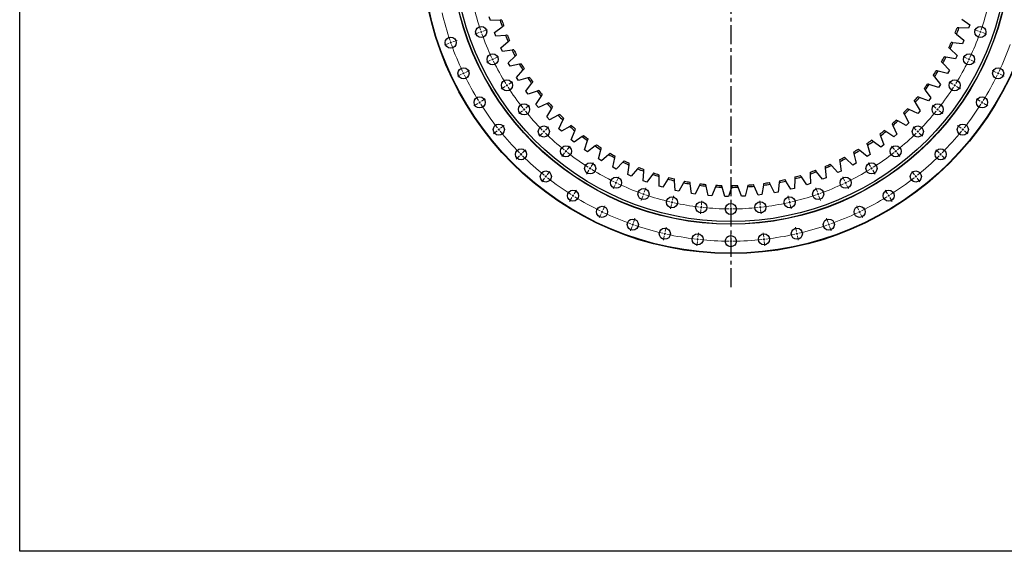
# Model space of a CAD drawing. Header units: millimetres. Extents: x -360 to 6550, y 5580 to 10595.
# Tile 1 of 12: x -360 to 1943, y 5580 to 6825. Entities that reach past the tile are written whole.
import ezdxf

# ---------------------------------------------------------------- set-up
doc = ezdxf.new("R2010")
doc.units = ezdxf.units.MM
doc.header["$LTSCALE"] = 20
doc.linetypes.add('CENTER', pattern=[10.16, 6.35, -1.27, 1.27, -1.27])

msp = doc.modelspace()

# ---------------------------------------------------------------- linework, layer by layer
at = {"linetype": 'CENTER', "ltscale": 0.35}
msp.add_line((1303.6, 7807.2), (1303.6, 6193), dxfattribs=at)
at = {"color": 7, "linetype": 'Continuous', "lineweight": 25}
for p, q in [((741.3, 6823), (738.8, 6831.4)), ((763.9, 6823.2), (741.3, 6823)), ((1844.3, 6826), (1862.6, 6812.8)), ((751.1, 6794.5), (769, 6808.2)), ((754.3, 6786.2), (751.1, 6794.5)), ((1859.8, 6804.5), (1837.2, 6805.4)), ((1862.6, 6812.8), (1859.8, 6804.5)), ((776.8, 6787.9), (754.3, 6786.2)), ((765.9, 6758.4), (782.9, 6773.3)), ((1831.6, 6790.6), (1849, 6776.3)), ((1849, 6776.3), (1845.6, 6768.2)), ((769.6, 6750.4), (765.9, 6758.4)), ((791.9, 6753.6), (769.6, 6750.4)), ((1816.6, 6756.2), (1833.1, 6740.8)), ((1845.6, 6768.2), (1823.2, 6770.6)), ((783.1, 6723.4), (799, 6739.3)), ((1829.1, 6732.9), (1806.9, 6736.8)), ((1833.1, 6740.8), (1829.1, 6732.9)), ((787.3, 6715.7), (783.1, 6723.4)), ((809.3, 6720.3), (787.3, 6715.7)), ((802.5, 6689.6), (817.4, 6706.6)), ((1810.3, 6698.7), (1788.4, 6704.1)), ((1799.4, 6722.8), (1814.8, 6706.3)), ((1814.8, 6706.3), (1810.3, 6698.7)), ((807.2, 6682.1), (802.5, 6689.6)), ((828.9, 6688.2), (807.2, 6682.1)), ((1779.9, 6690.7), (1794.2, 6673.2)), ((824.1, 6657.2), (837.8, 6675.1)), ((829.3, 6650), (824.1, 6657.2)), ((850.6, 6657.5), (829.3, 6650)), ((1758.4, 6659.8), (1771.5, 6641.5)), ((1789.3, 6665.9), (1767.8, 6672.7)), ((1794.2, 6673.2), (1789.3, 6665.9)), ((847.8, 6626.2), (860.3, 6645)), ((1766.1, 6634.5), (1745.1, 6642.7)), ((1771.5, 6641.5), (1766.1, 6634.5)), ((853.5, 6619.4), (847.8, 6626.2)), ((874.2, 6628.3), (853.5, 6619.4)), ((873.5, 6596.9), (884.8, 6616.5)), ((1741, 6604.8), (1720.5, 6614.3)), ((1735, 6630.5), (1746.8, 6611.3)), ((1746.8, 6611.3), (1741, 6604.8)), ((879.6, 6590.5), (873.5, 6596.9)), ((899.7, 6600.8), (879.6, 6590.5)), ((901.1, 6569.4), (911, 6589.6)), ((1713.9, 6576.7), (1694.1, 6587.6)), ((1709.6, 6602.8), (1720.2, 6582.9)), ((907.6, 6563.4), (901.1, 6569.4)), ((927, 6574.9), (907.6, 6563.4)), ((930.5, 6543.7), (939, 6564.6)), ((1682.5, 6576.9), (1691.7, 6556.3)), ((1720.2, 6582.9), (1713.9, 6576.7)), ((937.3, 6538.2), (930.5, 6543.7)), ((955.9, 6551), (937.3, 6538.2)), ((961.5, 6520), (968.6, 6541.4)), ((1653.7, 6552.8), (1661.5, 6531.6)), ((1685, 6550.5), (1666, 6562.7)), ((1691.7, 6556.3), (1685, 6550.5)), ((968.7, 6515), (961.5, 6520)), ((986.4, 6529), (968.7, 6515)), ((993.9, 6498.5), (999.6, 6520.3)), ((1622.4, 6504.2), (1605.2, 6518.7)), ((1623.3, 6530.6), (1629.8, 6509)), ((1654.5, 6526.3), (1636.3, 6539.7)), ((1661.5, 6531.6), (1654.5, 6526.3)), ((1001.5, 6493.9), (993.9, 6498.5)), ((1018.2, 6509), (1001.5, 6493.9)), ((1027.8, 6479.1), (1032, 6501.3)), ((1588.9, 6484.2), (1572.7, 6499.9)), ((1591.6, 6510.5), (1596.6, 6488.5)), ((1629.8, 6509), (1622.4, 6504.2)), ((1035.6, 6475), (1027.8, 6479.1)), ((1051.3, 6491.2), (1035.6, 6475)), ((1062.8, 6462), (1065.6, 6484.4)), ((1085.4, 6475.7), (1070.9, 6458.5)), ((1524.5, 6476.8), (1526.5, 6454.3)), ((1554.2, 6466.5), (1539, 6483.2)), ((1558.6, 6492.5), (1562.1, 6470.3)), ((1596.6, 6488.5), (1588.9, 6484.2)), ((1070.9, 6458.5), (1062.8, 6462)), ((1098.9, 6447.3), (1100.2, 6469.8)), ((1120.6, 6462.4), (1107.2, 6444.3)), ((1135.9, 6434.9), (1135.7, 6457.5)), ((1156.5, 6451.5), (1144.3, 6432.5)), ((1453.6, 6452.2), (1452.6, 6429.7)), ((1481.6, 6438.1), (1468.8, 6456.6)), ((1489.4, 6463.3), (1490, 6440.8)), ((1518.4, 6451.1), (1504.4, 6468.8)), ((1526.5, 6454.3), (1518.4, 6451.1)), ((1562.1, 6470.3), (1554.2, 6466.5)), ((1107.2, 6444.3), (1098.9, 6447.3)), ((1144.3, 6432.5), (1135.9, 6434.9)), ((1173.6, 6425.1), (1171.9, 6447.6)), ((1193.1, 6443), (1182.2, 6423.2)), ((1211.9, 6417.8), (1208.7, 6440.1)), ((1230.2, 6436.9), (1220.6, 6416.5)), ((1250.6, 6413), (1245.9, 6435)), ((1267.5, 6433.2), (1259.3, 6412.2)), ((1289.5, 6410.7), (1283.4, 6432.5)), ((1305.1, 6432.1), (1298.3, 6410.6)), ((1328.5, 6411.1), (1321, 6432.4)), ((1342.6, 6433.4), (1337.3, 6411.5)), ((1367.3, 6414), (1358.4, 6434.8)), ((1380, 6437.3), (1376.1, 6415)), ((1405.9, 6419.5), (1395.7, 6439.6)), ((1417, 6443.5), (1414.6, 6421.1)), ((1444.1, 6427.5), (1432.5, 6446.9)), ((1452.6, 6429.7), (1444.1, 6427.5)), ((1490, 6440.8), (1481.6, 6438.1)), ((1182.2, 6423.2), (1173.6, 6425.1)), ((1220.6, 6416.5), (1211.9, 6417.8)), ((1259.3, 6412.2), (1250.6, 6413)), ((1298.3, 6410.6), (1289.5, 6410.7)), ((1337.3, 6411.5), (1328.5, 6411.1)), ((1376.1, 6415), (1367.3, 6414)), ((1414.6, 6421.1), (1405.9, 6419.5)), ((1348.7, 6278.5), (1348.7, 6278.5))]:
    msp.add_line(p, q, dxfattribs=at)
at = {"color": 0, "linetype": 'Continuous', "lineweight": 18}
for p, q in [((715.1, 6794.2), (705.2, 6790.7)), ((719.8, 6795.8), (717.5, 6795)), ((719.8, 6795.8), (722.2, 6796.6)), ((724.6, 6797.5), (734.5, 6800.9)), ((1882.7, 6797.5), (1872.8, 6800.9)), ((1887.4, 6795.8), (1885.1, 6796.6)), ((1887.4, 6795.8), (1889.8, 6795)), ((1892.1, 6794.2), (1902.1, 6790.7)), ((648.6, 6770.9), (646.2, 6770.1)), ((648.6, 6770.9), (650.9, 6771.7)), ((653.3, 6772.5), (663.2, 6776)), ((643.9, 6769.2), (634, 6765.8)), ((741.9, 6729.6), (732.4, 6725)), ((746.4, 6731.7), (744.1, 6730.7)), ((746.4, 6731.7), (748.6, 6732.8)), ((750.9, 6733.9), (760.4, 6738.5)), ((1856.4, 6733.9), (1846.9, 6738.5)), ((1860.9, 6731.7), (1858.6, 6732.8)), ((1860.9, 6731.7), (1863.1, 6730.7)), ((1865.4, 6729.6), (1874.9, 6725)), ((682.9, 6701.2), (692.3, 6705.7)), ((1924.4, 6701.2), (1914.9, 6705.7)), ((673.9, 6696.8), (664.4, 6692.3)), ((678.4, 6699), (676.1, 6697.9)), ((678.4, 6699), (680.6, 6700.1)), ((784.2, 6673.7), (793.1, 6679.3)), ((1823.1, 6673.7), (1814.2, 6679.3)), ((1928.9, 6699), (1926.7, 6700.1)), ((1928.9, 6699), (1931.2, 6697.9)), ((1933.4, 6696.8), (1942.9, 6692.3)), ((775.7, 6668.4), (766.8, 6662.8)), ((779.9, 6671), (777.8, 6669.7)), ((779.9, 6671), (782.1, 6672.4)), ((1827.3, 6671), (1825.2, 6672.4)), ((1827.3, 6671), (1829.5, 6669.7)), ((1831.6, 6668.4), (1840.5, 6662.8)), ((720.2, 6633.5), (729.1, 6639.1)), ((1887, 6633.5), (1878.1, 6639.1)), ((711.8, 6628.2), (702.9, 6622.6)), ((716, 6630.9), (713.9, 6629.5)), ((716, 6630.9), (718.1, 6632.2)), ((816.2, 6611.4), (808, 6604.8)), ((820.1, 6614.5), (818.1, 6612.9)), ((820.1, 6614.5), (822, 6616)), ((824, 6617.6), (832.2, 6624.1)), ((1783.3, 6617.6), (1775.1, 6624.1)), ((1787.2, 6614.5), (1785.2, 6616)), ((1787.2, 6614.5), (1789.2, 6612.9)), ((1791.1, 6611.4), (1799.3, 6604.8)), ((1891.3, 6630.9), (1889.1, 6632.2)), ((1891.3, 6630.9), (1893.4, 6629.5)), ((1895.5, 6628.2), (1904.4, 6622.6)), ((757.1, 6564.3), (748.9, 6557.7)), ((761, 6567.4), (759.1, 6565.8)), ((761, 6567.4), (763, 6569)), ((765, 6570.5), (773.2, 6577.1)), ((866.3, 6562.8), (868.1, 6564.5)), ((869.8, 6566.3), (877.3, 6573.7)), ((1737.4, 6566.3), (1730, 6573.7)), ((1741, 6562.8), (1739.2, 6564.5)), ((1842.3, 6570.5), (1834.1, 6577.1)), ((1846.2, 6567.4), (1844.3, 6569)), ((1846.2, 6567.4), (1848.2, 6565.8)), ((1850.1, 6564.3), (1858.3, 6557.7)), ((862.8, 6559.2), (855.3, 6551.8)), ((866.3, 6562.8), (864.5, 6561)), ((1741, 6562.8), (1742.7, 6561)), ((1744.5, 6559.2), (1751.9, 6551.8)), ((816.4, 6512.9), (823.9, 6520.3)), ((918, 6516.5), (919.6, 6518.5)), ((921.1, 6520.4), (927.7, 6528.7)), ((1686.1, 6520.4), (1679.6, 6528.7)), ((1689.3, 6516.5), (1687.7, 6518.5)), ((1790.8, 6512.9), (1783.4, 6520.3)), ((809.4, 6505.8), (801.9, 6498.4)), ((812.9, 6509.4), (811.1, 6507.6)), ((812.9, 6509.4), (814.7, 6511.1)), ((914.9, 6512.6), (908.3, 6504.4)), ((918, 6516.5), (916.4, 6514.6)), ((1689.3, 6516.5), (1690.8, 6514.6)), ((1692.4, 6512.6), (1698.9, 6504.4)), ((1794.4, 6509.4), (1792.6, 6511.1)), ((1794.4, 6509.4), (1796.1, 6507.6)), ((1797.9, 6505.8), (1805.3, 6498.4)), ((971.9, 6472.2), (966.3, 6463.3)), ((974.6, 6476.4), (973.2, 6474.3)), ((974.6, 6476.4), (975.9, 6478.5)), ((977.2, 6480.6), (982.8, 6489.5)), ((1630, 6480.6), (1624.5, 6489.5)), ((1632.7, 6476.4), (1631.4, 6478.5)), ((1632.7, 6476.4), (1634, 6474.3)), ((1635.4, 6472.2), (1640.9, 6463.3)), ((867.8, 6453.6), (861.3, 6445.4)), ((870.9, 6457.5), (869.4, 6455.6)), ((870.9, 6457.5), (872.5, 6459.5)), ((874.1, 6461.4), (880.6, 6469.6)), ((1037.4, 6447.4), (1042, 6456.8)), ((1569.8, 6447.4), (1565.3, 6456.8)), ((1733.2, 6461.4), (1726.7, 6469.6)), ((1736.3, 6457.5), (1734.8, 6459.5)), ((1736.3, 6457.5), (1737.9, 6455.6)), ((1739.5, 6453.6), (1746, 6445.4)), ((937.1, 6416.7), (942.7, 6425.6)), ((1033.1, 6438.3), (1028.6, 6428.9)), ((1035.3, 6442.9), (1034.2, 6440.6)), ((1035.3, 6442.9), (1036.4, 6445.1)), ((1101, 6421), (1104.5, 6430.9)), ((1506.3, 6421), (1502.8, 6430.9)), ((1572, 6442.9), (1570.9, 6445.1)), ((1572, 6442.9), (1573.1, 6440.6)), ((1574.2, 6438.3), (1578.7, 6428.9)), ((1670.2, 6416.7), (1664.6, 6425.6)), ((931.7, 6408.2), (926.2, 6399.3)), ((934.4, 6412.5), (933.1, 6410.4)), ((934.4, 6412.5), (935.7, 6414.6)), ((1097.7, 6411.6), (1094.2, 6401.7)), ((1099.4, 6416.3), (1098.5, 6413.9)), ((1099.4, 6416.3), (1100.2, 6418.7)), ((1167.1, 6402), (1169.5, 6412.2)), ((1440.2, 6402), (1437.8, 6412.2)), ((1507.9, 6416.3), (1507.1, 6418.7)), ((1507.9, 6416.3), (1508.7, 6413.9)), ((1509.6, 6411.6), (1513, 6401.7)), ((1672.9, 6412.5), (1671.5, 6414.6)), ((1672.9, 6412.5), (1674.2, 6410.4)), ((1675.5, 6408.2), (1681.1, 6399.3)), ((1004.7, 6379.3), (1009.2, 6388.8)), ((1164.9, 6392.2), (1162.6, 6382)), ((1166, 6397.1), (1165.5, 6394.7)), ((1166, 6397.1), (1166.6, 6399.5)), ((1233.8, 6380.5), (1232.7, 6370.1)), ((1234.4, 6385.5), (1234.1, 6383)), ((1234.4, 6385.5), (1234.7, 6388)), ((1234.9, 6390.5), (1236.1, 6400.9)), ((1303.6, 6386.6), (1303.6, 6397.1)), ((1303.6, 6381.6), (1303.6, 6384.1)), ((1303.6, 6381.6), (1303.6, 6379.1)), ((1372.3, 6390.5), (1371.2, 6400.9)), ((1372.9, 6385.5), (1372.6, 6388)), ((1372.9, 6385.5), (1373.2, 6383)), ((1373.4, 6380.5), (1374.6, 6370.1)), ((1441.3, 6397.1), (1440.7, 6399.5)), ((1441.3, 6397.1), (1441.8, 6394.7)), ((1442.4, 6392.2), (1444.7, 6382)), ((1602.6, 6379.3), (1598, 6388.8)), ((1000.4, 6370.3), (995.8, 6360.9)), ((1002.5, 6374.8), (1001.4, 6372.6)), ((1002.5, 6374.8), (1003.6, 6377.1)), ((1076.1, 6349.8), (1079.5, 6359.7)), ((1303.6, 6376.6), (1303.6, 6366.1)), ((1531.2, 6349.8), (1527.7, 6359.7)), ((1604.8, 6374.8), (1603.7, 6377.1)), ((1604.8, 6374.8), (1605.8, 6372.6)), ((1606.9, 6370.3), (1611.5, 6360.9)), ((1072.8, 6340.3), (1069.3, 6330.4)), ((1074.4, 6345), (1073.6, 6342.7)), ((1074.4, 6345), (1075.2, 6347.4)), ((1150.3, 6328.4), (1152.7, 6338.6)), ((1457, 6328.4), (1454.6, 6338.6)), ((1532.8, 6345), (1532, 6347.4)), ((1532.8, 6345), (1533.7, 6342.7)), ((1534.5, 6340.3), (1538, 6330.4)), ((1148.1, 6318.6), (1145.8, 6308.4)), ((1149.2, 6323.5), (1148.6, 6321.1)), ((1149.2, 6323.5), (1149.8, 6325.9)), ((1225.9, 6310.5), (1225.7, 6308)), ((1225.9, 6310.5), (1226.2, 6312.9)), ((1226.5, 6315.4), (1227.7, 6325.9)), ((1303.6, 6311.1), (1303.6, 6321.6)), ((1380.8, 6315.4), (1379.6, 6325.9)), ((1381.3, 6310.5), (1381.1, 6312.9)), ((1381.3, 6310.5), (1381.6, 6308)), ((1458.1, 6323.5), (1457.5, 6325.9)), ((1458.1, 6323.5), (1458.6, 6321.1)), ((1459.2, 6318.6), (1461.5, 6308.4)), ((1225.4, 6305.5), (1224.2, 6295.1)), ((1303.6, 6306.1), (1303.6, 6308.6)), ((1303.6, 6306.1), (1303.6, 6303.6)), ((1303.6, 6301.1), (1303.6, 6290.6)), ((1381.9, 6305.5), (1383.1, 6295.1))]:
    msp.add_line(p, q, dxfattribs=at)
msp.add_lwpolyline([(-359.6, 10594.6), (6550.4, 10594.6), (6550.4, 5580.2), (-359.6, 5580.2)], close=True)
at = {"color": 7, "linetype": 'Continuous', "lineweight": 25}
for centre, radius in [((1303.6, 7000.1), 723), ((1303.6, 7000.1), 722), ((1303.6, 7000.1), 654.5), ((1303.6, 7000.1), 654), ((1303.6, 7000.1), 648), ((719.8, 6795.8), 13), ((1887.4, 6795.8), 13), ((648.6, 6770.9), 13), ((746.4, 6731.7), 13), ((1860.9, 6731.7), 13), ((678.4, 6699), 13), ((1928.9, 6699), 13), ((779.9, 6671), 13), ((1827.3, 6671), 13), ((716, 6630.9), 13), ((1891.3, 6630.9), 13), ((820.1, 6614.5), 13), ((1787.2, 6614.5), 13), ((761, 6567.4), 13), ((866.3, 6562.8), 13), ((1741, 6562.8), 13), ((1846.2, 6567.4), 13), ((812.9, 6509.4), 13), ((918, 6516.5), 13), ((1689.3, 6516.5), 13), ((1794.4, 6509.4), 13), ((974.6, 6476.4), 13), ((1632.7, 6476.4), 13), ((870.9, 6457.5), 13), ((1035.3, 6442.9), 13), ((1572, 6442.9), 13), ((1736.3, 6457.5), 13), ((934.4, 6412.5), 13), ((1099.4, 6416.3), 13), ((1507.9, 6416.3), 13), ((1672.9, 6412.5), 13), ((1166, 6397.1), 13), ((1441.3, 6397.1), 13), ((1002.5, 6374.8), 13), ((1234.4, 6385.5), 13), ((1303.6, 6381.6), 13), ((1372.9, 6385.5), 13), ((1604.8, 6374.8), 13), ((1074.4, 6345), 13), ((1532.8, 6345), 13), ((1149.2, 6323.5), 13), ((1458.1, 6323.5), 13), ((1225.9, 6310.5), 13), ((1303.6, 6306.1), 13), ((1381.3, 6310.5), 13)]:
    msp.add_circle(centre, radius, dxfattribs=at)
at = {"color": 0, "linetype": 'Continuous', "lineweight": 18}
for radius, start, end in [(694, 193.2699, 198.8729), (618.5, 193.3203, 198.8225), (618.5, 341.1775, 346.6797), (618.5, 199.0541, 199.2857), (618.5, 199.2857, 199.5173), (618.5, 340.4827, 340.7143), (618.5, 340.7143, 340.9459), (694, 199.0793, 199.2857), (694, 199.2857, 199.4921), (618.5, 199.7489, 205.2511), (618.5, 334.7489, 340.2511), (694, 199.6985, 205.3015), (694, 334.6985, 340.3015), (618.5, 205.4827, 205.7143), (618.5, 205.7143, 205.9459), (618.5, 206.1775, 211.6797), (618.5, 328.3203, 333.8225), (618.5, 334.0541, 334.2857), (618.5, 334.2857, 334.5173), (694, 205.5079, 205.7143), (694, 205.7143, 205.9207), (694, 206.1271, 211.7301), (694, 328.2699, 333.8729), (694, 334.0793, 334.2857), (694, 334.2857, 334.4921), (618.5, 211.9113, 212.1429), (618.5, 212.1429, 212.3744), (618.5, 212.606, 218.1082), (618.5, 321.8918, 327.394), (618.5, 327.6256, 327.8571), (618.5, 327.8571, 328.0887), (694, 211.9365, 212.1429), (694, 327.8571, 328.0635), (694, 212.1429, 212.3493), (694, 212.5557, 218.1586), (618.5, 218.3398, 218.5714), (618.5, 218.5714, 218.803), (618.5, 219.0346, 224.5368), (618.5, 315.4632, 320.9654), (618.5, 321.197, 321.4286), (618.5, 321.4286, 321.6602), (694, 321.8414, 327.4443), (694, 327.6507, 327.8571), (694, 218.365, 218.5714), (694, 218.5714, 218.7778), (694, 218.9842, 224.5872), (618.5, 224.7684, 225), (618.5, 315, 315.2316), (694, 315.4128, 321.0158), (694, 321.2222, 321.4286), (694, 321.4286, 321.635), (618.5, 225, 225.2316), (618.5, 225.4632, 230.9654), (618.5, 309.0346, 314.5368), (618.5, 314.7684, 315), (618.5, 231.197, 231.4286), (618.5, 308.5714, 308.803), (694, 224.7936, 225), (694, 225, 225.2064), (694, 225.4128, 231.0158), (618.5, 231.4286, 231.6602), (618.5, 231.8918, 237.394), (618.5, 302.606, 308.1082), (618.5, 308.3398, 308.5714), (694, 308.9842, 314.5872), (694, 314.7936, 315), (694, 315, 315.2064), (618.5, 237.6256, 237.8571), (618.5, 237.8571, 238.0887), (618.5, 238.3203, 243.8225), (618.5, 296.1775, 301.6797), (618.5, 301.9113, 302.1429), (618.5, 302.1429, 302.3744), (694, 231.2222, 231.4286), (694, 231.4286, 231.635), (694, 231.8414, 237.4443), (694, 302.5557, 308.1586), (694, 308.365, 308.5714), (694, 308.5714, 308.7778), (618.5, 244.0541, 244.2857), (618.5, 244.2857, 244.5173), (618.5, 244.7489, 250.2511), (618.5, 289.7489, 295.2511), (618.5, 295.4827, 295.7143), (618.5, 295.7143, 295.9459), (694, 237.6507, 237.8571), (694, 237.8571, 238.0635), (694, 238.2699, 243.8729), (618.5, 250.4827, 250.7143), (618.5, 250.7143, 250.9459), (618.5, 251.1775, 256.6797), (618.5, 283.3203, 288.8225), (618.5, 289.0541, 289.2857), (618.5, 289.2857, 289.5173), (694, 296.1271, 301.7301), (694, 301.9365, 302.1429), (694, 302.1429, 302.3493), (618.5, 256.9113, 257.1429), (618.5, 257.1429, 257.3744), (618.5, 257.606, 263.1082), (618.5, 263.3398, 263.5714), (618.5, 263.5714, 263.803), (618.5, 264.0346, 269.5368), (618.5, 269.7684, 270), (618.5, 270, 270.2316), (618.5, 270.4632, 275.9654), (618.5, 276.197, 276.4286), (618.5, 276.4286, 276.6602), (618.5, 276.8918, 282.394), (618.5, 282.6256, 282.8571), (618.5, 282.8571, 283.0887), (694, 244.0793, 244.2857), (694, 244.2857, 244.4921), (694, 244.6985, 250.3015), (694, 289.6985, 295.3015), (694, 295.5079, 295.7143), (694, 295.7143, 295.9207), (694, 250.5079, 250.7143), (694, 250.7143, 250.9207), (694, 251.1271, 256.7301), (694, 283.2699, 288.8729), (694, 289.0793, 289.2857), (694, 289.2857, 289.4921), (694, 256.9365, 257.1429), (694, 257.1429, 257.3493), (694, 257.5557, 263.1586), (694, 263.365, 263.5714), (694, 263.5714, 263.7778), (694, 276.2222, 276.4286), (694, 276.4286, 276.635), (694, 276.8414, 282.4443), (694, 282.6507, 282.8571), (694, 282.8571, 283.0635), (694, 263.9842, 269.5872), (694, 269.7936, 270), (694, 270, 270.2064), (694, 270.4128, 276.0158)]:
    msp.add_arc((1303.6, 7000.1), radius, start, end, dxfattribs=at)
at = {"color": 7, "linetype": 'Continuous', "lineweight": 25}
for radius, start, end in [(568, 198.1468, 199.748), (564, 198.2765, 199.6183), (564, 338.487, 339.8288), (568, 338.3573, 339.9585), (568, 201.9362, 203.5375), (564, 202.066, 203.4077), (564, 334.6975, 336.0393), (568, 205.7257, 207.3269), (564, 205.8554, 207.1972), (568, 334.5678, 336.169), (564, 330.9081, 332.2498), (568, 330.7783, 332.3796), (568, 209.5152, 211.1164), (564, 209.6449, 210.9867), (564, 327.1186, 328.4604), (568, 326.9889, 328.5901), (568, 213.3046, 214.9059), (564, 213.4344, 214.7762), (568, 217.0941, 218.6954), (564, 217.2238, 218.5656), (564, 323.3291, 324.6709), (568, 323.1994, 324.8006), (564, 319.5396, 320.8814), (568, 319.4099, 321.0111), (568, 220.8836, 222.4848), (564, 221.0133, 222.3551), (564, 315.7502, 317.0919), (568, 315.6204, 317.2217), (568, 224.6731, 226.2743), (564, 224.8028, 226.1446), (564, 311.9607, 313.3025), (568, 311.831, 313.4322), (568, 228.4625, 230.0638), (564, 228.5923, 229.934), (564, 308.1712, 309.513), (568, 232.252, 233.8532), (564, 232.3817, 233.7235), (564, 304.3817, 305.7235), (568, 308.0415, 309.6427), (568, 236.0415, 237.6427), (564, 236.1712, 237.513), (564, 300.5923, 301.934), (568, 300.4625, 302.0638), (568, 304.252, 305.8532), (568, 239.831, 241.4322), (564, 239.9607, 241.3025), (564, 243.7502, 245.0919), (564, 296.8028, 298.1446), (568, 296.6731, 298.2743), (568, 243.6204, 245.2217), (568, 247.4099, 249.0111), (564, 247.5396, 248.8814), (564, 289.2238, 290.5656), (564, 293.0133, 294.3551), (568, 292.8836, 294.4848), (568, 251.1994, 252.8006), (564, 251.3291, 252.6709), (568, 254.9889, 256.5901), (564, 255.1186, 256.4604), (564, 281.6449, 282.9867), (568, 285.3046, 286.9059), (564, 285.4344, 286.7762), (568, 289.0941, 290.6954), (568, 258.7783, 260.3796), (564, 258.9081, 260.2498), (568, 262.5678, 264.169), (564, 262.6975, 264.0393), (568, 266.3573, 267.9585), (564, 266.487, 267.8288), (568, 270.1468, 271.748), (564, 270.2765, 271.6183), (568, 273.9362, 275.5375), (564, 274.066, 275.4077), (568, 277.7257, 279.3269), (564, 277.8554, 279.1972), (568, 281.5152, 283.1164)]:
    msp.add_arc((1303.6, 7000.1), radius, start, end, dxfattribs=at)
for points in [[(768.1, 6823.2), (766.7, 6823.2), (765.3, 6823.2), (763.9, 6823.2)], [(769, 6808.2), (770.2, 6809), (771.3, 6809.9), (772.4, 6810.7)], [(1837.2, 6805.4), (1835.8, 6805.5), (1834.4, 6805.6), (1833, 6805.6)], [(780.9, 6788.2), (779.6, 6788.1), (778.2, 6788), (776.8, 6787.9)], [(782.9, 6773.3), (783.9, 6774.2), (785, 6775.1), (786.1, 6776)], [(1823.2, 6770.6), (1821.8, 6770.8), (1820.4, 6770.9), (1819, 6771.1)], [(1828.3, 6793.3), (1829.4, 6792.4), (1830.5, 6791.5), (1831.6, 6790.6)], [(796.1, 6754.1), (794.7, 6753.9), (793.3, 6753.7), (791.9, 6753.6)], [(1813.5, 6759), (1814.5, 6758.1), (1815.6, 6757.1), (1816.6, 6756.2)], [(799, 6739.3), (800, 6740.3), (801, 6741.3), (802, 6742.3)], [(1796.5, 6725.9), (1797.4, 6724.9), (1798.4, 6723.8), (1799.4, 6722.8)], [(1806.9, 6736.8), (1805.5, 6737), (1804.1, 6737.3), (1802.8, 6737.5)], [(813.5, 6721.1), (812.1, 6720.8), (810.7, 6720.6), (809.3, 6720.3)], [(817.4, 6706.6), (818.3, 6707.6), (819.2, 6708.7), (820.1, 6709.7)], [(1788.4, 6704.1), (1787, 6704.4), (1785.7, 6704.7), (1784.3, 6705.1)], [(833, 6689.3), (831.6, 6689), (830.3, 6688.6), (828.9, 6688.2)], [(1777.3, 6693.9), (1778.2, 6692.8), (1779.1, 6691.7), (1779.9, 6690.7)], [(837.8, 6675.1), (838.7, 6676.2), (839.5, 6677.3), (840.4, 6678.4)], [(854.5, 6658.9), (853.2, 6658.5), (851.9, 6658), (850.6, 6657.5)], [(1756, 6663.3), (1756.8, 6662.1), (1757.6, 6661), (1758.4, 6659.8)], [(1767.8, 6672.7), (1766.4, 6673.1), (1765.1, 6673.5), (1763.8, 6674)], [(860.3, 6645), (861.1, 6646.2), (861.9, 6647.3), (862.6, 6648.5)], [(1732.8, 6634.1), (1733.5, 6632.9), (1734.2, 6631.7), (1735, 6630.5)], [(1745.1, 6642.7), (1743.8, 6643.2), (1742.5, 6643.7), (1741.2, 6644.3)], [(878.1, 6630), (876.8, 6629.4), (875.5, 6628.9), (874.2, 6628.3)], [(884.8, 6616.5), (885.5, 6617.7), (886.2, 6618.9), (886.8, 6620.1)], [(1720.5, 6614.3), (1719.3, 6614.9), (1718, 6615.5), (1716.7, 6616.1)], [(903.5, 6602.7), (902.2, 6602), (901, 6601.4), (899.7, 6600.8)], [(911, 6589.6), (911.6, 6590.9), (912.3, 6592.1), (912.9, 6593.4)], [(1694.1, 6587.6), (1692.9, 6588.3), (1691.7, 6589), (1690.5, 6589.7)], [(1707.6, 6606.5), (1708.3, 6605.3), (1708.9, 6604.1), (1709.6, 6602.8)], [(930.6, 6577.1), (929.4, 6576.4), (928.2, 6575.7), (927, 6574.9)], [(939, 6564.6), (939.5, 6565.9), (940.1, 6567.2), (940.6, 6568.5)], [(1666, 6562.7), (1664.8, 6563.5), (1663.7, 6564.2), (1662.5, 6565)], [(1680.7, 6580.7), (1681.3, 6579.4), (1681.9, 6578.2), (1682.5, 6576.9)], [(959.4, 6553.4), (958.2, 6552.6), (957.1, 6551.8), (955.9, 6551)], [(968.6, 6541.4), (969, 6542.8), (969.5, 6544.1), (969.9, 6545.4)], [(1636.3, 6539.7), (1635.2, 6540.6), (1634.1, 6541.4), (1632.9, 6542.2)], [(1652.2, 6556.7), (1652.7, 6555.4), (1653.2, 6554.1), (1653.7, 6552.8)], [(989.6, 6531.6), (988.6, 6530.7), (987.5, 6529.8), (986.4, 6529)], [(999.6, 6520.3), (1000, 6521.6), (1000.4, 6523), (1000.7, 6524.4)], [(1605.2, 6518.7), (1604.1, 6519.6), (1603, 6520.6), (1602, 6521.5)], [(1622.1, 6534.6), (1622.5, 6533.3), (1622.9, 6531.9), (1623.3, 6530.6)], [(1021.3, 6511.9), (1020.3, 6510.9), (1019.2, 6510), (1018.2, 6509)], [(1032, 6501.3), (1032.3, 6502.6), (1032.5, 6504), (1032.8, 6505.4)], [(1054.2, 6494.3), (1053.2, 6493.3), (1052.2, 6492.3), (1051.3, 6491.2)], [(1558, 6496.7), (1558.2, 6495.3), (1558.4, 6493.9), (1558.6, 6492.5)], [(1572.7, 6499.9), (1571.7, 6500.8), (1570.7, 6501.8), (1569.7, 6502.8)], [(1590.7, 6514.6), (1591, 6513.2), (1591.3, 6511.9), (1591.6, 6510.5)], [(1065.6, 6484.4), (1065.8, 6485.8), (1065.9, 6487.2), (1066.1, 6488.6)], [(1088.2, 6478.9), (1087.3, 6477.8), (1086.4, 6476.7), (1085.4, 6475.7)], [(1100.2, 6469.8), (1100.3, 6471.2), (1100.3, 6472.6), (1100.4, 6474)], [(1504.4, 6468.8), (1503.5, 6469.8), (1502.6, 6470.9), (1501.8, 6472)], [(1524.1, 6481), (1524.3, 6479.6), (1524.4, 6478.2), (1524.5, 6476.8)], [(1539, 6483.2), (1538.1, 6484.2), (1537.2, 6485.3), (1536.2, 6486.3)], [(1123.1, 6465.8), (1122.2, 6464.7), (1121.4, 6463.5), (1120.6, 6462.4)], [(1135.7, 6457.5), (1135.7, 6458.9), (1135.7, 6460.3), (1135.6, 6461.7)], [(1158.8, 6455), (1158, 6453.8), (1157.3, 6452.7), (1156.5, 6451.5)], [(1171.9, 6447.6), (1171.8, 6449), (1171.7, 6450.4), (1171.6, 6451.8)], [(1432.5, 6446.9), (1431.8, 6448.1), (1431.1, 6449.3), (1430.4, 6450.5)], [(1453.7, 6456.4), (1453.7, 6455), (1453.6, 6453.6), (1453.6, 6452.2)], [(1468.8, 6456.6), (1468, 6457.8), (1467.2, 6459), (1466.4, 6460.1)], [(1489.3, 6467.5), (1489.4, 6466.1), (1489.4, 6464.7), (1489.4, 6463.3)], [(1195.1, 6446.6), (1194.5, 6445.4), (1193.8, 6444.2), (1193.1, 6443)], [(1208.7, 6440.1), (1208.5, 6441.5), (1208.3, 6442.9), (1208.1, 6444.2)], [(1231.9, 6440.7), (1231.4, 6439.4), (1230.8, 6438.1), (1230.2, 6436.9)], [(1245.9, 6435), (1245.6, 6436.4), (1245.4, 6437.8), (1245.1, 6439.1)], [(1269.1, 6437.2), (1268.6, 6435.9), (1268.1, 6434.6), (1267.5, 6433.2)], [(1283.4, 6432.5), (1283, 6433.8), (1282.6, 6435.2), (1282.3, 6436.5)], [(1306.4, 6436.1), (1305.9, 6434.8), (1305.5, 6433.4), (1305.1, 6432.1)], [(1321, 6432.4), (1320.5, 6433.7), (1320, 6435), (1319.6, 6436.3)], [(1343.6, 6437.5), (1343.3, 6436.2), (1343, 6434.8), (1342.6, 6433.4)], [(1358.4, 6434.8), (1357.9, 6436), (1357.3, 6437.3), (1356.8, 6438.6)], [(1380.7, 6441.4), (1380.5, 6440), (1380.2, 6438.6), (1380, 6437.3)], [(1395.7, 6439.6), (1395.1, 6440.9), (1394.4, 6442.1), (1393.8, 6443.4)], [(1417.5, 6447.7), (1417.3, 6446.3), (1417.2, 6444.9), (1417, 6443.5)]]:
    msp.add_open_spline(points, degree=3, dxfattribs=at)

doc.saveas('drawing.dxf')
